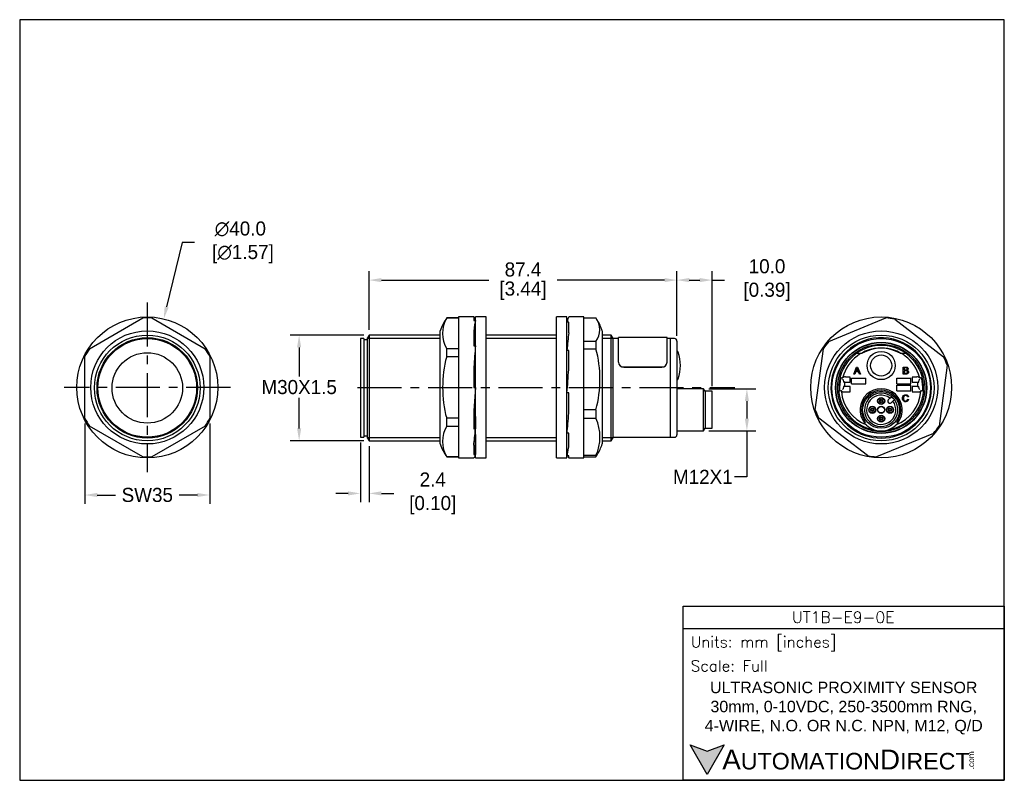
# Model space of a CAD drawing. Header units: inches. Extents: x 512 to 791, y 76 to 291.
import ezdxf

# ---------------------------------------------------------------- set-up
doc = ezdxf.new("R2010")
doc.units = ezdxf.units.IN
doc.header["$LTSCALE"] = 10
doc.header["$MEASUREMENT"] = 0
doc.linetypes.add('CENTER', pattern=[2, 1.25, -0.25, 0.25, -0.25])
for name, color, linetype in [('center', 40, 'CENTER'), ('DIM', 140, 'Continuous'), ('Text', 140, 'Continuous')]:
    doc.layers.add(name, color=color, linetype=linetype)
doc.styles.add('\\M+2ABAC\\M+2A6A11', font='txt')
doc.styles.add('ROMANS', font='romans.shx')
doc.dimstyles.get("Standard").update_dxf_attribs({"dimtxt": 4, "dimasz": 3.5, "dimexe": 2.5, "dimexo": 1.5, "dimgap": 1, "dimtad": 0, "dimtih": 1, "dimtoh": 1, "dimdec": 1, "dimzin": 0, "dimdsep": 46, "dimtxsty": 'Standard', "dimcen": 0, "dimadec": 0, "dimazin": 0, "dimtfac": 1, "dimtdec": 1, "dimtofl": 0, "dimtmove": 0, "dimatfit": 3, "dimfxl": 0, "dimtolj": 1, "dimtzin": 0, "dimarcsym": 0})

# ---------------------------------------------------------------- blocks, each defined once
blk = doc.blocks.new('*D0')
at = {"layer": 'Defpoints', "color": 0}
for p in [(610.77, 201.92), (590.94, 171.92), (610.77, 171.92)]:
    blk.add_point(p, dxfattribs=at)
at = {"layer": 'DIM', "color": 0, "lineweight": -2}
for p, q in [((609.27, 201.92), (588.44, 201.92)), ((590.94, 198.42), (590.94, 190.14)), ((590.94, 175.42), (590.94, 184.14)), ((609.27, 171.92), (588.44, 171.92))]:
    blk.add_line(p, q, dxfattribs=at)
at = {"layer": 'DIM', "color": 0}
for points in [[(590.35, 198.42), (591.52, 198.42), (590.94, 201.92)], [(590.35, 175.42), (591.52, 175.42), (590.94, 171.92)]]:
    blk.add_solid(points, dxfattribs=at)
at = {"layer": 'DIM', "color": 0, "insert": (590.94, 187.14), "char_height": 4, "attachment_point": 5}
blk.add_mtext('\\A1;M30X1.5', dxfattribs=at)
blk = doc.blocks.new('*D1')
at = {"layer": 'Defpoints', "color": 0}
for p in [(530.13, 178.33), (565.56, 178.33), (565.56, 156.52)]:
    blk.add_point(p, dxfattribs=at)
at = {"layer": 'DIM', "color": 0, "lineweight": -2}
for p, q in [((530.13, 176.83), (530.13, 154.02)), ((565.56, 176.83), (565.56, 154.02)), ((533.63, 156.52), (538.85, 156.52)), ((562.06, 156.52), (556.85, 156.52))]:
    blk.add_line(p, q, dxfattribs=at)
at = {"layer": 'DIM', "color": 0}
for points in [[(533.63, 157.11), (533.63, 155.94), (530.13, 156.52)], [(562.06, 157.11), (562.06, 155.94), (565.56, 156.52)]]:
    blk.add_solid(points, dxfattribs=at)
at = {"layer": 'DIM', "color": 0, "insert": (547.85, 156.52), "char_height": 4, "attachment_point": 5}
blk.add_mtext('\\A1;SW35', dxfattribs=at)
blk = doc.blocks.new('*D2')
at = {"layer": 'Defpoints', "color": 0}
for p in [(552.52, 206.51), (543.17, 167.62)]:
    blk.add_point(p, dxfattribs=at)
at = {"layer": 'DIM', "color": 0, "lineweight": -2}
for p, q in [((557.75, 228.23), (553.34, 209.91)), ((561.25, 228.23), (557.75, 228.23))]:
    blk.add_line(p, q, dxfattribs=at)
at = {"layer": 'DIM', "color": 0}
blk.add_solid([(552.78, 210.05), (553.91, 209.77), (552.52, 206.51)], dxfattribs=at)
at = {"layer": 'DIM', "color": 0, "insert": (574.25, 228.23), "char_height": 4, "attachment_point": 5}
blk.add_mtext('\\A1;∅40.0\\P [∅1.57]', dxfattribs=at)
blk = doc.blocks.new('*D3')
at = {"layer": 'Defpoints', "color": 0}
for p in [(608.34, 172.92), (610.77, 171.92), (610.77, 156.98)]:
    blk.add_point(p, dxfattribs=at)
at = {"layer": 'DIM', "color": 0, "lineweight": -2}
for p, q in [((608.34, 171.42), (608.34, 154.48)), ((610.77, 170.42), (610.77, 154.48)), ((604.84, 156.98), (601.34, 156.98)), ((614.27, 156.98), (617.77, 156.98))]:
    blk.add_line(p, q, dxfattribs=at)
at = {"layer": 'DIM', "color": 0}
for points in [[(604.84, 157.56), (604.84, 156.39), (608.34, 156.98)], [(614.27, 157.56), (614.27, 156.39), (610.77, 156.98)]]:
    blk.add_solid(points, dxfattribs=at)
at = {"layer": 'DIM', "color": 0, "insert": (628.11, 156.98), "char_height": 4, "attachment_point": 5}
blk.add_mtext('\\A1; 2.4\\P [0.10]', dxfattribs=at)
blk = doc.blocks.new('*D4')
at = {"layer": 'Defpoints', "color": 0}
for p in [(698.14, 217.52), (610.77, 201.92), (698.14, 200.22)]:
    blk.add_point(p, dxfattribs=at)
at = {"layer": 'DIM', "color": 0, "lineweight": -2}
for p, q in [((610.77, 203.42), (610.77, 220.02)), ((698.14, 201.72), (698.14, 220.02)), ((614.27, 217.52), (644.79, 217.52)), ((694.64, 217.52), (664.12, 217.52))]:
    blk.add_line(p, q, dxfattribs=at)
at = {"layer": 'DIM', "color": 0}
for points in [[(614.27, 218.11), (614.27, 216.94), (610.77, 217.52)], [(694.64, 218.11), (694.64, 216.94), (698.14, 217.52)]]:
    blk.add_solid(points, dxfattribs=at)
at = {"layer": 'DIM', "color": 0, "char_height": 4, "attachment_point": 5}
for s, insert in [('\\A1;87.4', (654.46, 220.52)), ('\\A1;[3.44]', (654.46, 214.52))]:
    blk.add_mtext(s, dxfattribs=dict(at, insert=insert))
blk = doc.blocks.new('*D5')
at = {"layer": 'Defpoints', "color": 0}
for p in [(708.14, 217.52), (698.14, 200.22), (708.14, 185.95)]:
    blk.add_point(p, dxfattribs=at)
at = {"layer": 'DIM', "color": 0, "lineweight": -2}
for p, q in [((698.14, 201.72), (698.14, 220.02)), ((708.14, 187.45), (708.14, 220.02)), ((701.64, 217.52), (704.64, 217.52)), ((708.14, 217.52), (711.64, 217.52))]:
    blk.add_line(p, q, dxfattribs=at)
at = {"layer": 'DIM', "color": 0}
for points in [[(701.64, 218.11), (701.64, 216.94), (698.14, 217.52)], [(704.64, 218.11), (704.64, 216.94), (708.14, 217.52)]]:
    blk.add_solid(points, dxfattribs=at)
at = {"layer": 'DIM', "color": 0, "insert": (722.97, 217.52), "char_height": 4, "attachment_point": 5}
blk.add_mtext('\\A1; 10.0\\P [0.39]', dxfattribs=at)
blk = doc.blocks.new('*D6')
at = {"layer": 'Defpoints', "color": 0}
for p in [(705.71, 186.7), (705.71, 174.7), (718, 174.7)]:
    blk.add_point(p, dxfattribs=at)
at = {"layer": 'DIM', "color": 0, "lineweight": -2}
for p, q in [((707.21, 186.7), (720.5, 186.7)), ((718, 183.2), (718, 178.2)), ((707.21, 174.7), (720.5, 174.7)), ((718, 174.7), (718, 161.67)), ((718, 161.67), (714.5, 161.67))]:
    blk.add_line(p, q, dxfattribs=at)
at = {"layer": 'DIM', "color": 0}
for points in [[(717.41, 183.2), (718.58, 183.2), (718, 186.7)], [(717.41, 178.2), (718.58, 178.2), (718, 174.7)]]:
    blk.add_solid(points, dxfattribs=at)
at = {"layer": 'DIM', "color": 0, "insert": (705.5, 161.67), "char_height": 4, "attachment_point": 5}
blk.add_mtext('\\A1;M12X1', dxfattribs=at)

msp = doc.modelspace()

# ---------------------------------------------------------------- hatches: boundary and pattern name
at = {"layer": 'Text'}
msp.add_hatch(color=256, dxfattribs=at).paths.add_polyline_path([(711.57, 85.61), (706.72, 83.84), (701.87, 85.61), (706.72, 77.21)])

# ---------------------------------------------------------------- linework, layer by layer
for p, q in [((531.43, 198.04), (546.55, 206.77)), ((549.14, 206.77), (564.27, 198.04)), ((632.81, 206.81), (632.81, 206.77)), ((636.2, 206.81), (632.81, 206.81)), ((632.81, 206.77), (636.2, 206.77)), ((636.2, 207.06), (636.2, 167.06)), ((640.53, 207.06), (636.2, 207.06)), ((640.5, 207.06), (640.5, 206.08)), ((641, 167.06), (641, 207.06)), ((644, 207.06), (641, 207.06)), ((644, 167.06), (644, 207.06)), ((663.95, 167.06), (663.95, 207.06)), ((666.95, 207.06), (663.95, 207.06)), ((666.95, 167.06), (666.95, 207.06)), ((667.45, 207.06), (667.45, 207.03)), ((671.75, 207.06), (667.45, 207.06)), ((671.75, 167.06), (671.75, 207.06)), ((671.75, 206.77), (675.15, 206.77)), ((741.27, 200.1), (757.41, 206.77)), ((640.5, 206.08), (641, 206.08)), ((667.19, 206.5), (666.95, 206.5)), ((666.95, 200.09), (666.95, 205.55)), ((667.45, 205.55), (666.95, 205.55)), ((667.45, 202.53), (667.45, 205.55)), ((759.98, 206.43), (773.82, 195.78)), ((610.77, 201.92), (610.34, 201.17)), ((610.77, 201.92), (610.77, 171.92)), ((631, 201.92), (610.77, 201.92)), ((631, 171.01), (631, 203.11)), ((640.5, 203.01), (640.5, 198.82)), ((663.95, 201.92), (644, 201.92)), ((676.95, 203.11), (676.95, 171.01)), ((679.51, 201.92), (676.95, 201.92)), ((679.51, 171.92), (679.51, 201.92)), ((679.94, 201.17), (679.51, 201.92)), ((681.54, 194.19), (681.54, 201.22)), ((695.34, 201.22), (681.54, 201.22)), ((695.34, 194.19), (695.34, 201.22)), ((608.34, 200.92), (608.34, 172.92)), ((609.34, 200.92), (608.34, 200.92)), ((609.34, 200.92), (609.34, 172.92)), ((610.34, 200.52), (609.34, 200.52)), ((610.34, 172.67), (610.34, 201.17)), ((610.34, 201), (631, 201)), ((640.5, 198.82), (641, 198.82)), ((644, 201), (663.95, 201)), ((675.15, 200.1), (671.75, 200.1)), ((675.15, 200.1), (675.15, 198.05)), ((676.95, 201), (679.94, 201)), ((679.94, 201.17), (679.94, 172.67)), ((681.54, 200.92), (679.94, 200.92)), ((696.34, 200.92), (695.34, 200.92)), ((696.34, 172.92), (696.34, 200.92)), ((696.34, 172.92), (696.34, 200.92)), ((697.44, 200.92), (696.34, 200.92)), ((698.14, 200.22), (698.14, 173.62)), ((530.13, 178.33), (530.13, 195.79)), ((565.56, 195.79), (565.56, 178.33)), ((636.2, 198.04), (632.81, 198.04)), ((632.81, 195.79), (632.81, 198.04)), ((632.81, 195.79), (636.2, 195.79)), ((666.95, 194.44), (666.95, 197.53)), ((667.45, 197.53), (666.95, 197.53)), ((667.45, 192.13), (667.45, 197.53)), ((671.75, 198.05), (675.15, 198.05)), ((698.22, 197.27), (698.14, 197.27)), ((737.39, 180.73), (739.69, 198.05)), ((748.58, 196.77), (750.7, 196.77)), ((761.5, 196.77), (763.63, 196.77)), ((640.5, 192.87), (640.5, 187.06)), ((681.54, 194.19), (681.54, 194.19)), ((683.04, 192.86), (693.84, 192.86)), ((683.04, 192.85), (693.84, 192.85)), ((695.34, 194.19), (695.34, 194.19)), ((748.35, 190.85), (749.11, 192.85)), ((749.11, 192.85), (749.4, 192.85)), ((749.4, 192.85), (750.21, 190.85)), ((762.37, 190.85), (762.37, 192.85)), ((774.81, 193.39), (772.52, 176.08)), ((747.3, 190.01), (746, 190.01)), ((747.3, 188.52), (747.3, 190.01)), ((748.63, 190.85), (748.35, 190.85)), ((748.84, 191.46), (748.63, 190.85)), ((749.68, 191.46), (748.84, 191.46)), ((748.92, 191.67), (749.6, 191.67)), ((749.91, 190.85), (749.68, 191.46)), ((750.21, 190.85), (749.91, 190.85)), ((762.63, 192.62), (762.63, 192.01)), ((762.63, 191.78), (762.63, 191.09)), ((766.2, 190.01), (764.9, 190.01)), ((764.9, 190.01), (764.9, 188.52)), ((698.14, 189.27), (698.22, 189.27)), ((744.88, 189.75), (745.14, 189.75)), ((745.3, 189.2), (745.11, 189.38)), ((745.31, 189.17), (745.37, 188.52)), ((745.37, 187.32), (745.31, 186.66)), ((745.8, 188.52), (745.37, 188.52)), ((745.8, 187.32), (745.37, 187.32)), ((745.8, 187.32), (745.8, 188.52)), ((745.8, 188.52), (747.3, 188.52)), ((747.3, 187.32), (745.8, 187.32)), ((747.3, 185.82), (747.3, 187.32)), ((747.71, 189.72), (751.71, 189.72)), ((747.71, 188.12), (747.71, 189.72)), ((747.71, 188.12), (751.71, 188.12)), ((751.71, 188.12), (751.71, 189.72)), ((760.51, 188.12), (760.51, 189.72)), ((760.51, 189.72), (764.51, 189.72)), ((760.51, 188.12), (764.51, 188.12)), ((760.51, 187.72), (764.51, 187.72)), ((760.51, 186.12), (760.51, 187.72)), ((764.51, 188.12), (764.51, 189.72)), ((764.51, 186.12), (764.51, 187.72)), ((764.9, 188.52), (766.4, 188.52)), ((766.4, 187.32), (764.9, 187.32)), ((764.9, 187.32), (764.9, 185.82)), ((766.4, 188.52), (766.4, 187.32)), ((766.4, 188.52), (766.83, 188.52)), ((766.4, 187.32), (766.83, 187.32)), ((766.83, 188.52), (766.9, 189.17)), ((766.9, 186.66), (766.83, 187.32)), ((767.1, 189.38), (766.91, 189.2)), ((767.06, 189.75), (767.32, 189.75)), ((641, 187.06), (640.5, 180.51)), ((640.5, 187.06), (641, 187.06)), ((667.45, 185.51), (666.95, 185.51)), ((667.45, 179.79), (667.45, 185.51)), ((705.71, 186.7), (698.14, 186.7)), ((705.71, 174.7), (705.71, 186.7)), ((706.14, 185.95), (705.71, 186.7)), ((706.14, 185.95), (706.14, 175.45)), ((708.14, 185.95), (706.14, 185.95)), ((708.14, 175.45), (708.14, 185.95)), ((744.81, 186.09), (744.61, 186.09)), ((745.11, 186.45), (745.3, 186.64)), ((745.6, 185.82), (747.3, 185.82)), ((758.58, 184.02), (758.99, 184.43)), ((760.51, 186.12), (764.51, 186.12)), ((763.85, 184.42), (763.59, 184.36)), ((764.9, 185.82), (766.61, 185.82)), ((766.91, 186.64), (767.1, 186.45)), ((767.59, 186.09), (767.39, 186.09)), ((758.13, 183.58), (758.58, 184.02)), ((759.43, 183.18), (758.98, 182.73)), ((759.84, 183.59), (759.43, 183.18)), ((763.62, 183.69), (763.88, 183.63)), ((640.5, 180.51), (640.5, 175.31)), ((675.15, 180.73), (671.75, 180.73)), ((675.15, 180.73), (675.15, 178.34)), ((546.55, 167.35), (531.43, 176.09)), ((564.27, 176.09), (549.14, 167.35)), ((636.2, 178.33), (632.81, 178.33)), ((632.81, 176.09), (632.81, 178.33)), ((632.81, 176.09), (636.2, 176.09)), ((641, 178.77), (641, 175.31)), ((671.75, 178.34), (675.15, 178.34)), ((752.23, 167.7), (738.38, 178.34)), ((751.58, 177.44), (751.57, 177.45)), ((760.63, 177.45), (760.63, 177.44)), ((609.34, 173.32), (610.34, 173.32)), ((640.5, 175.31), (641, 175.31)), ((641, 173.65), (641, 168.04)), ((667.45, 174.09), (666.95, 174.09)), ((667.45, 170.23), (667.45, 174.09)), ((698.14, 174.7), (705.71, 174.7)), ((705.71, 174.7), (706.14, 175.45)), ((706.14, 175.45), (708.14, 175.45)), ((770.94, 174.02), (754.8, 167.35)), ((608.34, 172.92), (609.34, 172.92)), ((610.34, 172.84), (631, 172.84)), ((610.34, 172.67), (610.77, 171.92)), ((610.77, 171.92), (631, 171.92)), ((640.5, 170.65), (640.5, 168.04)), ((644, 172.84), (663.95, 172.84)), ((644, 171.92), (663.95, 171.92)), ((676.95, 172.84), (679.94, 172.84)), ((676.95, 171.92), (679.51, 171.92)), ((679.51, 171.92), (679.94, 172.67)), ((679.94, 172.92), (696.34, 172.92)), ((696.34, 172.92), (697.44, 172.92)), ((640.5, 168.04), (641, 168.04)), ((675.15, 167.7), (671.75, 167.7)), ((675.15, 167.7), (675.15, 167.35)), ((636.2, 167.35), (632.81, 167.35)), ((632.81, 167.31), (632.81, 167.35)), ((632.81, 167.31), (636.2, 167.31)), ((636.2, 167.06), (640.53, 167.06)), ((641, 167.06), (644, 167.06)), ((663.95, 167.06), (666.95, 167.06)), ((667.45, 167.62), (666.95, 167.62)), ((667.45, 167.06), (667.45, 167.62)), ((667.45, 167.06), (671.75, 167.06)), ((671.75, 167.35), (675.15, 167.35))]:
    msp.add_line(p, q)
for centre, radius in [((547.85, 187.06), 20), ((756.1, 187.06), 20), ((547.85, 187.06), 16.05), ((547.85, 186.92), 15), ((756.1, 187.06), 16.05), ((756.1, 186.92), 15), ((547.85, 186.92), 14.25), ((547.85, 186.92), 14), ((756.1, 186.92), 14), ((756.1, 186.92), 12.93), ((756.1, 186.92), 12.85), ((756.1, 186.92), 12.4), ((547.85, 186.92), 10), ((547.85, 186.92), 10), ((756.1, 193.27), 4), ((756.1, 193.27), 3), ((756.1, 180.7), 5.25), ((753.6, 180.7), 1), ((756.1, 183.2), 1), ((756.1, 180.7), 1), ((756.1, 183.2), 0.9), ((756.1, 183.2), 0.5), ((756.1, 183.2), 0.3), ((758.6, 180.7), 1), ((753.6, 180.7), 0.9), ((753.6, 180.7), 0.5), ((753.6, 180.7), 0.3), ((756.1, 178.2), 1), ((756.1, 180.7), 0.9), ((756.1, 178.2), 0.9), ((758.6, 180.7), 0.9), ((758.6, 180.7), 0.5), ((758.6, 180.7), 0.3), ((756.1, 178.2), 0.5), ((756.1, 178.2), 0.3)]:
    msp.add_circle(centre, radius)
for centre, radius, start, end in [((547.85, 187.06), 19.75, 86.2376, 93.7624), ((645.26, 198.45), 15, 146.1276, 161.9136), ((640.54, 202.4), 8.88, 150.5609, 209.4391), ((670.87, 203.43), 5.42, 322.0339, 37.9661), ((756.1, 187.06), 19.75, 78.6859, 86.2107), ((662.69, 198.45), 15, 18.0864, 31.2385), ((697.44, 200.22), 0.7, 0, 90), ((756.1, 187.06), 19.75, 138.6859, 146.2107), ((756.1, 186.92), 12.05, 279.3955, 260.6045), ((756.1, 186.92), 14.25, 41.1662, 133.3867), ((547.85, 187.06), 19.75, 146.2376, 153.7624), ((547.85, 187.06), 19.75, 26.2376, 33.7624), ((643.06, 189.39), 33.24, 344.9041, 15.0959), ((698.22, 196.97), 0.3, 18.4356, 90), ((687.13, 193.27), 12, 341.5644, 18.4356), ((756.1, 186.92), 14.25, 133.3867, 0), ((756.1, 186.92), 11.32, 15.5398, 164.4602), ((756.1, 186.92), 11.26, 61.0459, 118.9541), ((756.1, 186.92), 11.24, 61.2882, 118.7118), ((756.1, 186.92), 14.25, 0, 41.1662), ((756.1, 187.06), 19.75, 18.6859, 26.2107), ((682.97, 194.29), 1.44, 184.0686, 272.5612), ((682.97, 194.29), 1.43, 183.8659, 272.7628), ((693.91, 194.29), 1.43, 267.237, 356.1332), ((693.9, 194.3), 1.44, 267.4389, 355.9323), ((762.29, 167.62), 27.99, 126.8949, 127.7613), ((745.88, 181.63), 8.39, 89.1457, 92.7283), ((766.32, 181.62), 8.4, 87.2733, 90.8526), ((749.73, 167.37), 28.3, 52.2434, 53.1004), ((698.22, 189.57), 0.3, 270, 341.5644), ((756.1, 186.92), 11.8, 167.2841, 182.6484), ((744.88, 189.45), 0.3, 90.0114, 167.2916), ((744.88, 189.42), 0.3, 89.9961, 167.4256), ((740.72, 191.12), 4.63, 342.755, 345.3284), ((771.49, 191.12), 4.64, 194.6733, 197.2434), ((767.32, 189.45), 0.3, 12.7084, 89.9886), ((767.33, 189.42), 0.3, 12.5744, 90.0039), ((756.1, 186.92), 11.8, 357.3516, 12.7159), ((744.61, 186.41), 0.3, 182.5105, 270.0019), ((744.61, 186.39), 0.3, 182.6389, 269.9895), ((765.6, 208.46), 30.54, 227.1064, 227.8186), ((740.71, 185.57), 4.13, 4.3062, 7.0927), ((756.1, 186.92), 11.32, 185.2302, 248.2295), ((745.48, 193.43), 7.61, 267.1292, 270.9189), ((756.1, 180.7), 6, 321.6238, 218.2986), ((756.1, 180.7), 5.58, 328.3487, 211.6513), ((756.1, 180.7), 4.73, 52.2954, 37.7046), ((756.1, 180.7), 4.15, 53.3129, 36.6871), ((756.1, 180.7), 4.73, 48.6403, 52.2954), ((756.1, 186.92), 11.32, 291.7705, 354.7698), ((766.73, 193.42), 7.61, 269.0793, 272.8726), ((746.6, 208.46), 30.54, 312.1814, 312.8936), ((771.49, 185.58), 4.13, 172.9055, 175.6956), ((767.59, 186.41), 0.3, 269.9981, 357.4895), ((767.59, 186.39), 0.3, 270.0104, 357.3611), ((758.56, 183.15), 0.6, 135, 315), ((756.1, 180.7), 4.73, 41.3597, 48.6403), ((756.1, 180.7), 4.73, 37.7046, 41.3597), ((756.1, 187.06), 19.75, 198.6859, 206.2107), ((547.85, 187.06), 19.75, 206.2376, 213.7624), ((547.85, 187.06), 19.75, 326.2376, 333.7624), ((640.54, 171.72), 8.88, 150.5609, 209.4391), ((663.38, 173.02), 12.92, 335.6752, 24.3248), ((756.1, 186.92), 11.07, 243.7093, 245.3734), ((756.1, 180.7), 5.57, 211.6513, 215.6684), ((756.1, 180.7), 6, 219.78, 320.22), ((756.1, 180.7), 5.57, 324.3316, 328.3487), ((756.1, 186.92), 11.07, 294.6266, 296.2907), ((756.1, 187.06), 19.75, 318.6859, 326.2107), ((697.44, 173.62), 0.7, 270, 0), ((645.26, 175.67), 15, 198.0864, 213.8724), ((662.69, 175.67), 15, 328.7608, 341.9136), ((670.87, 170.69), 5.42, 322.0339, 328.9681), ((756.1, 187.06), 19.75, 258.6859, 266.2107), ((547.85, 187.06), 19.75, 266.2376, 273.7624)]:
    msp.add_arc(centre, radius, start, end)
for centre, major_axis, ratio, start_param, end_param in [((641, 187.06), (0.47, -20), 0.072512, 2.825715, 3.159599), ((666.95, 187.06), (0.59, 20), 0.070445, 0.059975, 0.393859), ((641, 187.06), (0.47, 20), 0.072512, 0.315878, 0.649762), ((666.95, 187.06), (1.3, 20), 0.03975, 0.688819, 1.022703), ((641, 187.06), (1.24, 20), 0.044669, 0.94524, 1.279124), ((666.95, 187.06), (-1.52, -20), 0.005883, 1.493607, 1.827491), ((745.11, 189.17), (0.2, 0), 0.36397, 0.034907, 0.349066), ((767.1, 189.17), (-0.2, 0), 0.36397, 5.934119, 6.248279), ((745.11, 186.66), (0.2, 0), 0.36397, 5.934119, 6.248279), ((767.1, 186.66), (-0.2, 0), 0.36397, 0.034907, 0.349066), ((666.95, 187.06), (-1.16, -20), 0.049325, 0.867711, 1.201595), ((751.33, 177.27), (0.244, 0.175), 0.99931, 3.630648, 6.283185), ((641, 187.06), (-1.24, -20), 0.044669, 0.611356, 0.94524), ((641, 187.06), (0.47, 20), 0.072512, 3.143311, 3.45747), ((666.95, 187.06), (-0.36, -20), 0.074138, 0.237855, 0.571739), ((666.95, 187.06), (0.59, -20), 0.070445, -0.238584, -0.059975)]:
    msp.add_ellipse(centre, major_axis=major_axis, ratio=ratio, start_param=start_param, end_param=end_param)
for points, knots in [([(632.81, 195.79), (631.96, 192.95), (631.66, 190.02), (631.66, 184.1), (631.96, 181.18), (632.81, 178.33)], [0, 0, 0, 0, 0.5, 0.5, 1, 1, 1, 1]), ([(762.37, 192.85), (762.62, 192.85), (762.87, 192.85), (763.12, 192.85), (763.27, 192.85), (763.39, 192.83), (763.48, 192.79), (763.58, 192.75), (763.65, 192.69), (763.7, 192.6), (763.75, 192.52), (763.78, 192.43), (763.78, 192.26), (763.75, 192.18), (763.71, 192.1), (763.66, 192.02), (763.59, 191.96), (763.5, 191.92)], [0, 0, 0, 0, 0.336059, 0.336059, 0.336059, 0.503806, 0.503806, 0.503806, 0.634822, 0.634822, 0.634822, 0.758729, 0.758729, 0.873657, 0.873657, 0.873657, 1, 1, 1, 1]), ([(749.25, 192.65), (749.22, 192.51), (749.18, 192.39), (749.14, 192.26), (749.07, 192.06), (748.99, 191.87), (748.92, 191.67)], [0, 0, 0, 0, 0.389798, 0.389798, 0.389798, 1, 1, 1, 1]), ([(749.6, 191.67), (749.53, 191.86), (749.46, 192.04), (749.39, 192.23), (749.33, 192.4), (749.28, 192.53), (749.25, 192.65)], [0, 0, 0, 0, 0.571862, 0.571862, 0.571862, 1, 1, 1, 1]), ([(763.5, 191.92), (763.62, 191.88), (763.71, 191.82), (763.78, 191.74), (763.84, 191.65), (763.88, 191.55), (763.88, 191.34), (763.86, 191.25), (763.82, 191.17), (763.78, 191.09), (763.73, 191.03), (763.61, 190.94), (763.54, 190.91), (763.45, 190.88), (763.36, 190.86), (763.26, 190.85), (763.13, 190.85), (762.88, 190.85), (762.62, 190.85), (762.37, 190.85)], [0, 0, 0, 0, 0.135074, 0.135074, 0.135074, 0.266374, 0.266374, 0.373528, 0.373528, 0.373528, 0.46965, 0.46965, 0.565772, 0.565772, 0.565772, 0.695519, 0.695519, 0.695519, 1, 1, 1, 1]), ([(762.63, 192.01), (762.78, 192.01), (762.92, 192.01), (763.06, 192.01), (763.18, 192.01), (763.27, 192.02), (763.32, 192.03), (763.38, 192.05), (763.43, 192.09), (763.47, 192.13), (763.5, 192.18), (763.52, 192.24), (763.52, 192.38), (763.5, 192.43), (763.47, 192.49), (763.44, 192.54), (763.4, 192.57), (763.34, 192.59), (763.28, 192.61), (763.18, 192.62), (763.03, 192.62), (762.9, 192.62), (762.77, 192.62), (762.63, 192.62)], [0, 0, 0, 0, 0.203254, 0.203254, 0.203254, 0.323292, 0.323292, 0.323292, 0.410417, 0.410417, 0.410417, 0.500173, 0.500173, 0.584849, 0.584849, 0.584849, 0.667734, 0.667734, 0.667734, 0.811811, 0.811811, 0.811811, 1, 1, 1, 1]), ([(762.63, 191.09), (762.8, 191.09), (762.96, 191.09), (763.13, 191.09), (763.22, 191.09), (763.28, 191.09), (763.31, 191.1), (763.37, 191.11), (763.42, 191.12), (763.46, 191.15), (763.5, 191.18), (763.54, 191.21), (763.59, 191.31), (763.6, 191.37), (763.6, 191.51), (763.59, 191.57), (763.55, 191.63), (763.51, 191.68), (763.45, 191.72), (763.32, 191.77), (763.22, 191.78), (763.09, 191.78), (762.94, 191.78), (762.79, 191.78), (762.63, 191.78)], [0, 0, 0, 0, 0.213184, 0.213184, 0.213184, 0.290326, 0.290326, 0.290326, 0.360314, 0.360314, 0.360314, 0.43268, 0.43268, 0.505046, 0.505046, 0.589473, 0.589473, 0.589473, 0.69581, 0.69581, 0.802147, 0.802147, 0.802147, 1, 1, 1, 1]), ([(763.88, 183.63), (763.82, 183.42), (763.73, 183.26), (763.45, 183.04), (763.28, 182.98), (762.87, 182.98), (762.7, 183.02), (762.57, 183.11), (762.44, 183.19), (762.34, 183.32), (762.27, 183.48), (762.2, 183.64), (762.17, 183.81), (762.17, 184.2), (762.21, 184.37), (762.28, 184.52), (762.36, 184.67), (762.47, 184.79), (762.61, 184.86), (762.75, 184.94), (762.91, 184.98), (763.28, 184.98), (763.44, 184.93), (763.57, 184.83), (763.7, 184.73), (763.79, 184.6), (763.85, 184.42)], [0, 0, 0, 0, 0.104376, 0.104376, 0.208752, 0.208752, 0.317142, 0.317142, 0.317142, 0.409738, 0.409738, 0.409738, 0.508627, 0.508627, 0.616505, 0.616505, 0.616505, 0.708763, 0.708763, 0.708763, 0.799096, 0.799096, 0.902432, 0.902432, 0.902432, 1, 1, 1, 1]), ([(763.59, 184.36), (763.55, 184.5), (763.49, 184.6), (763.4, 184.67), (763.31, 184.73), (763.21, 184.76), (762.93, 184.76), (762.8, 184.73), (762.7, 184.66), (762.6, 184.59), (762.53, 184.49), (762.49, 184.37), (762.45, 184.25), (762.43, 184.12), (762.43, 183.83), (762.46, 183.69), (762.5, 183.57), (762.55, 183.44), (762.63, 183.35), (762.73, 183.29), (762.83, 183.23), (762.94, 183.2), (763.2, 183.2), (763.32, 183.24), (763.52, 183.41), (763.59, 183.53), (763.62, 183.69)], [0, 0, 0, 0, 0.096945, 0.096945, 0.096945, 0.187413, 0.187413, 0.290421, 0.290421, 0.290421, 0.385578, 0.385578, 0.385578, 0.479008, 0.479008, 0.599806, 0.599806, 0.599806, 0.694434, 0.694434, 0.694434, 0.783273, 0.783273, 0.891636, 0.891636, 1, 1, 1, 1]), ([(760.63, 177.44), (760.59, 177.39), (760.57, 177.32), (760.57, 177.19), (760.6, 177.12), (760.68, 177.02), (760.74, 176.98), (760.87, 176.96), (760.94, 176.97), (761, 177)], [0, 0, 0, 0, 0.25, 0.25, 0.5, 0.5, 0.75, 0.75, 1, 1, 1, 1])]:
    msp.add_open_spline(points, degree=3, knots=knots)
at = {"layer": 'center'}
for p, q in [((547.85, 211.13), (547.85, 162.99)), ((571.42, 187.06), (524.28, 187.06)), ((607.51, 187.06), (714.53, 187.06))]:
    msp.add_line(p, q, dxfattribs=at)
at = {"layer": 'Defpoints'}
msp.add_lwpolyline([(791.04, 291.44), (511.64, 291.44), (511.64, 75.54), (791.04, 75.54)], close=True, dxfattribs=at)
at = {"layer": 'Text'}
msp.add_line((699.93, 118.66), (791.04, 118.66), dxfattribs=at)
for points in [[(699.93, 75.54), (699.93, 124.94), (791.04, 124.94), (791.04, 75.54)], [(711.57, 85.61), (706.72, 77.21), (701.87, 85.61), (706.72, 83.84)]]:
    msp.add_lwpolyline(points, close=True, dxfattribs=at)

# ---------------------------------------------------------------- texts
at = {"layer": 'Text', "linetype": 'Continuous', "insert": (745.34, 121.84), "char_height": 3.248, "width": 61.1425, "attachment_point": 5, "style": 'ROMANS'}
msp.add_mtext('UT1B-E9-0E', dxfattribs=at)
at = {"layer": 'Text', "attachment_point": 4}
for s, insert, char_height, width, style in [(' Units: mm [inches]', (699.93, 114.29), 3.1404, 91.118, 'ROMANS'), (' Scale: Full', (699.93, 108.01), 3.1404, 91.118, 'ROMANS'), ('{\\fArial|b0|i0|c0|p34;     \\H1.2x;A\\H0.8333x;UTOMATION\\H1.2x;D\\H0.8333x;IRECT}', (701.87, 81.41), 4.7106, 79.7962, '\\M+2ABAC\\M+2A6A11')]:
    msp.add_mtext(s, dxfattribs=dict(at, insert=insert, char_height=char_height, width=width, style=style))
at = {"layer": 'Text', "linetype": 'Continuous', "insert": (745.48, 96.04), "char_height": 3.2482, "width": 90.3508, "attachment_point": 5}
msp.add_mtext('{\\fArial|b0|i0|c0|p34;ULTRASONIC PROXIMITY SENSOR\\P30mm, 0-10VDC, 250-3500mm RNG, \\P4-WIRE, N.O. OR N.C. NPN, M12, Q/D}', dxfattribs=at)
at = {"layer": 'Text', "insert": (780.77, 78.65), "char_height": 1.6958, "width": 5.0253, "attachment_point": 1, "rotation": 90, "style": '\\M+2ABAC\\M+2A6A11'}
msp.add_mtext('{\\fArial|b0|i0|c0|p34;.com}', dxfattribs=at)

# ---------------------------------------------------------------- dimensions: what is measured, and where the dimension line sits
at = {"layer": 'DIM'}
dim = msp.add_diameter_dim_2p(p1=(543.17, 167.62), p2=(552.52, 206.51), dimstyle='Standard', override={"dimpost": '\\X'}, dxfattribs=at)
dim.commit()
dim.dimension.update_dxf_attribs({"geometry": '*D2', "text_midpoint": (574.25, 228.23), "dimtype": 163})
for base, p1, p2, angle, text, picture, middle in [((708.14, 217.52), (698.14, 200.22), (708.14, 185.95), 180, ' <>', '*D5', (722.97, 217.52)), ((590.94, 171.92), (610.77, 201.92), (610.77, 171.92), 90, 'M30X1.5', '*D0', (590.94, 187.14)), ((718, 174.7), (705.71, 186.7), (705.71, 174.7), 90, 'M12X1', '*D6', (705.5, 161.67)), ((565.56, 156.52), (530.13, 178.33), (565.56, 178.33), 180, 'SW35', '*D1', (547.85, 156.52)), ((610.77, 156.98), (608.34, 172.92), (610.77, 171.92), 180, ' <>', '*D3', (628.11, 156.98))]:
    dim = msp.add_linear_dim(base=base, p1=p1, p2=p2, angle=angle, text=text, dimstyle='Standard', override={"dimpost": '\\X'}, dxfattribs=at)
    dim.commit()
    dim.dimension.update_dxf_attribs({"geometry": picture, "text_midpoint": middle, "dimtype": 160})
dim = msp.add_linear_dim(base=(698.14, 217.52), p1=(610.77, 201.92), p2=(698.14, 200.22), angle=180, dimstyle='Standard', override={"dimpost": '\\X'}, dxfattribs=at)
dim.commit()
dim.dimension.update_dxf_attribs({"geometry": '*D4', "text_midpoint": (654.46, 217.52)})

doc.saveas('drawing.dxf')
